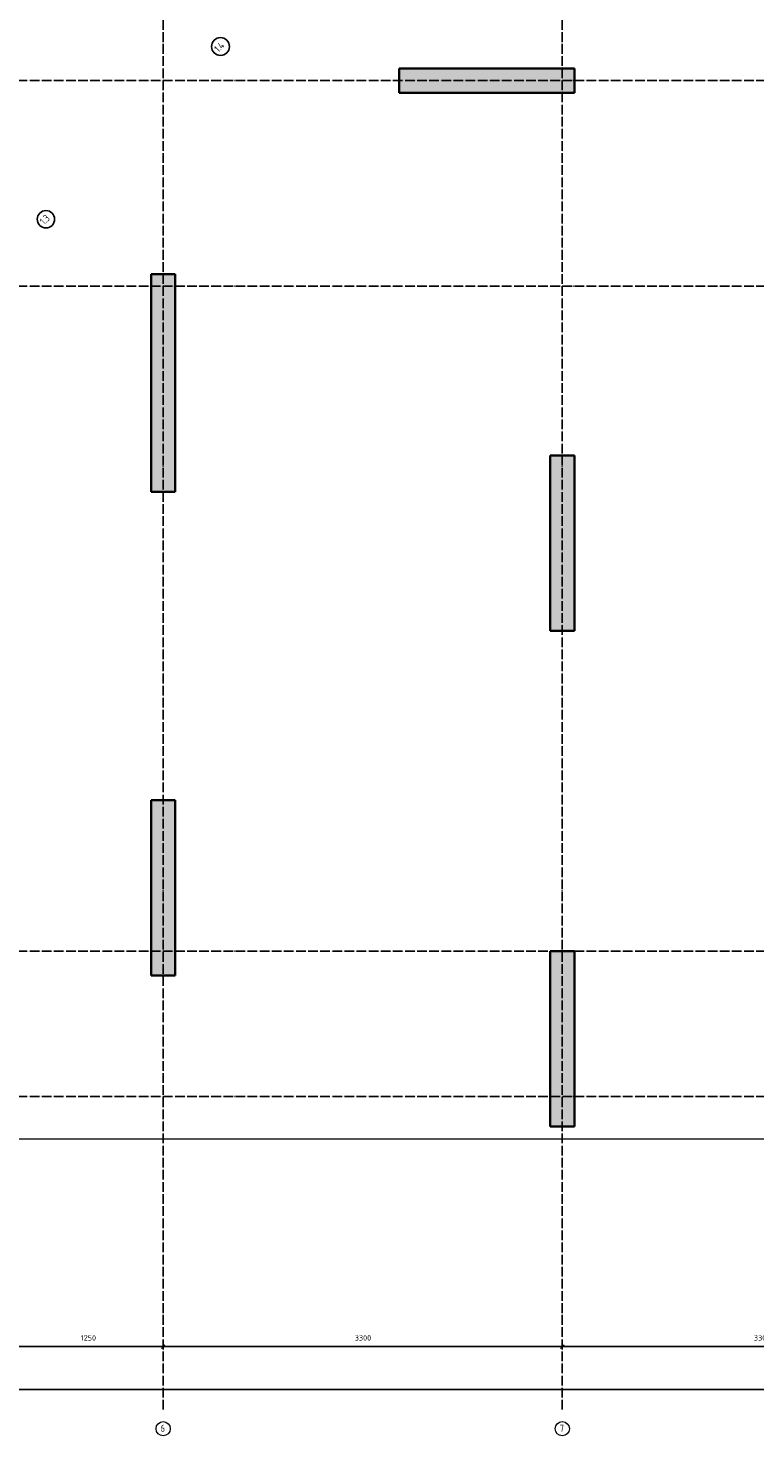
# Model space of a CAD drawing. Header units: millimetres. Extents: x -2995 to 60896, y -2809 to 57831.
# Tile 4 of 169: x 14034 to 20042, y -2807 to 8834. Entities that reach past the tile are written whole.
import ezdxf

# ---------------------------------------------------------------- set-up
doc = ezdxf.new("R2010")
doc.units = ezdxf.units.MM
doc.header["$PDMODE"] = 65
doc.linetypes.add('______11', pattern=[100, 80, -10, 0, -10])
doc.linetypes.add('______5', pattern=[220, 160, -20, 20, -20])
doc.layers.add('Standard', color=7, linetype='Continuous', lineweight=25)
doc.layers.add('Размерная линия_ общее', color=7, linetype='Continuous', lineweight=13)
doc.layers.add('Осевая линия_ общее', color=7, linetype='______5', lineweight=13, true_color=0xa0a0a0)
doc.styles.add('ISOCPEUR', font='ISOCPEUR')
doc.dimstyles.new('DIMSTYLE_5', dxfattribs={"dimtxt": 44, "dimasz": 50, "dimexe": 0, "dimexo": 0, "dimgap": 22, "dimtad": 2, "dimdec": 0, "dimrnd": 5, "dimzin": 12, "dimdsep": 46, "dimtxsty": 'ISOCPEUR', "dimblk1": 'ALL_ML_STRICH', "dimblk2": 'ALL_ML_STRICH', "dimsah": 1, "dimcen": 0, "dimclrd": 7, "dimclre": 256, "dimclrt": 7, "dimadec": 0, "dimazin": 0, "dimtfac": 1, "dimtdec": 0, "dimtix": 1, "dimtmove": 2, "dimatfit": 3, "dimfxl": 0, "dimtzin": 0, "dimlwd": 0, "dimlwe": -3, "dimarcsym": 0})

# ---------------------------------------------------------------- blocks, each defined once
blk = doc.blocks.new('ALL_ML_STRICH')
at = {"color": 0, "linetype": 'ByBlock', "lineweight": -2}
for p, q in [((-1, 0), (0.5, 0)), ((-0.3, -0.3), (0.3, 0.3)), ((0, -0.5), (0, 0.5))]:
    blk.add_line(p, q, dxfattribs=at)
blk = doc.blocks.new('*D41')
at = {"layer": 'DEFPOINTS', "color": 7, "linetype": 'Continuous', "lineweight": 13, "transparency": 33554687}
for p in [(0, -2424), (0, -2523), (25050, -2458)]:
    blk.add_point(p, dxfattribs=at)
at = {"layer": 'Размерная линия_ общее', "color": 253, "linetype": 'Continuous', "lineweight": -2, "true_color": 0xa0a0a0, "transparency": 33554687}
for p, q in [((0, -2503), (0, -2424)), ((25050, -2438), (25050, -2424))]:
    blk.add_line(p, q, dxfattribs=at)
at = {"layer": 'Размерная линия_ общее', "color": 7, "linetype": 'Continuous', "lineweight": -2, "transparency": 33554687}
blk.add_line((0, -2424), (25050, -2424), dxfattribs=at)
at = {"layer": 'Размерная линия_ общее', "color": 7, "linetype": 'Continuous', "lineweight": 13, "transparency": 33554687, "xscale": 50, "yscale": 50, "zscale": 50, "rotation": 180}
blk.add_blockref('ALL_ML_STRICH', (0, -2424), dxfattribs=at)
at = {"layer": 'Размерная линия_ общее', "color": 7, "linetype": 'Continuous', "lineweight": 13, "transparency": 33554687, "xscale": 50, "yscale": 50, "zscale": 50}
blk.add_blockref('ALL_ML_STRICH', (25050, -2424), dxfattribs=at)
at = {"layer": 'Размерная линия_ общее', "color": 7, "linetype": 'Continuous', "lineweight": 13, "transparency": 33554687, "insert": (12527, -2352), "char_height": 44, "width": 220, "attachment_point": 5, "style": 'ISOCPEUR'}
blk.add_mtext('\\A1;{25050}', dxfattribs=at)
blk = doc.blocks.new('*D46')
at = {"layer": 'DEFPOINTS', "color": 7, "linetype": 'Continuous', "lineweight": 13, "transparency": 33554687}
for p in [(13900, -1990), (13900, -2069), (15150, -1990)]:
    blk.add_point(p, dxfattribs=at)
at = {"layer": 'Размерная линия_ общее', "color": 253, "linetype": 'Continuous', "lineweight": -2, "true_color": 0xa0a0a0, "transparency": 33554687}
for p, q in [((13900, -2090), (13900, -2069)), ((15150, -2090), (15150, -2069))]:
    blk.add_line(p, q, dxfattribs=at)
at = {"layer": 'Размерная линия_ общее', "color": 7, "linetype": 'Continuous', "lineweight": -2, "transparency": 33554687}
blk.add_line((13900, -2069), (15150, -2069), dxfattribs=at)
at = {"layer": 'Размерная линия_ общее', "color": 7, "linetype": 'Continuous', "lineweight": 13, "transparency": 33554687, "xscale": 50, "yscale": 50, "zscale": 50, "rotation": 180}
blk.add_blockref('ALL_ML_STRICH', (13900, -2069), dxfattribs=at)
at = {"layer": 'Размерная линия_ общее', "color": 7, "linetype": 'Continuous', "lineweight": 13, "transparency": 33554687, "xscale": 50, "yscale": 50, "zscale": 50}
blk.add_blockref('ALL_ML_STRICH', (15150, -2069), dxfattribs=at)
at = {"layer": 'Размерная линия_ общее', "color": 7, "linetype": 'Continuous', "lineweight": 13, "transparency": 33554687, "insert": (14532, -1997), "char_height": 44, "width": 176, "attachment_point": 5, "style": 'ISOCPEUR'}
blk.add_mtext('\\A1;{1250}', dxfattribs=at)
blk = doc.blocks.new('*D47')
at = {"layer": 'DEFPOINTS', "color": 7, "linetype": 'Continuous', "lineweight": 13, "transparency": 33554687}
for p in [(15150, -1990), (15150, -2069), (18450, -2071)]:
    blk.add_point(p, dxfattribs=at)
at = {"layer": 'Размерная линия_ общее', "color": 253, "linetype": 'Continuous', "lineweight": -2, "true_color": 0xa0a0a0, "transparency": 33554687}
for p, q in [((15150, -2090), (15150, -2069)), ((18450, -2069), (18450, -2069))]:
    blk.add_line(p, q, dxfattribs=at)
at = {"layer": 'Размерная линия_ общее', "color": 7, "linetype": 'Continuous', "lineweight": -2, "transparency": 33554687}
blk.add_line((15150, -2069), (18450, -2069), dxfattribs=at)
at = {"layer": 'Размерная линия_ общее', "color": 7, "linetype": 'Continuous', "lineweight": 13, "transparency": 33554687, "xscale": 50, "yscale": 50, "zscale": 50, "rotation": 180}
blk.add_blockref('ALL_ML_STRICH', (15150, -2069), dxfattribs=at)
at = {"layer": 'Размерная линия_ общее', "color": 7, "linetype": 'Continuous', "lineweight": 13, "transparency": 33554687, "xscale": 50, "yscale": 50, "zscale": 50}
blk.add_blockref('ALL_ML_STRICH', (18450, -2069), dxfattribs=at)
at = {"layer": 'Размерная линия_ общее', "color": 7, "linetype": 'Continuous', "lineweight": 13, "transparency": 33554687, "insert": (16802, -1997), "char_height": 44, "width": 176, "attachment_point": 5, "style": 'ISOCPEUR'}
blk.add_mtext('\\A1;{3300}', dxfattribs=at)
blk = doc.blocks.new('*D48')
at = {"layer": 'DEFPOINTS', "color": 7, "linetype": 'Continuous', "lineweight": 13, "transparency": 33554687}
for p in [(21750, -1976), (18450, -2069), (18450, -2071)]:
    blk.add_point(p, dxfattribs=at)
at = {"layer": 'Размерная линия_ общее', "color": 253, "linetype": 'Continuous', "lineweight": -2, "true_color": 0xa0a0a0, "transparency": 33554687}
for p, q in [((18450, -2069), (18450, -2069)), ((21750, -2076), (21750, -2069))]:
    blk.add_line(p, q, dxfattribs=at)
at = {"layer": 'Размерная линия_ общее', "color": 7, "linetype": 'Continuous', "lineweight": -2, "transparency": 33554687}
blk.add_line((18450, -2069), (21750, -2069), dxfattribs=at)
at = {"layer": 'Размерная линия_ общее', "color": 7, "linetype": 'Continuous', "lineweight": 13, "transparency": 33554687, "xscale": 50, "yscale": 50, "zscale": 50, "rotation": 180}
blk.add_blockref('ALL_ML_STRICH', (18450, -2069), dxfattribs=at)
at = {"layer": 'Размерная линия_ общее', "color": 7, "linetype": 'Continuous', "lineweight": 13, "transparency": 33554687, "xscale": 50, "yscale": 50, "zscale": 50}
blk.add_blockref('ALL_ML_STRICH', (21750, -2069), dxfattribs=at)
at = {"layer": 'Размерная линия_ общее', "color": 7, "linetype": 'Continuous', "lineweight": 13, "transparency": 33554687, "insert": (20102, -1997), "char_height": 44, "width": 176, "attachment_point": 5, "style": 'ISOCPEUR'}
blk.add_mtext('\\A1;{3300}', dxfattribs=at)
blk = doc.blocks.new('СЛОЖНЫЙ_ОБЪЕКТ_0')
at = {"layer": 'Осевая линия_ общее', "color": 253, "linetype": '______11', "lineweight": -3, "true_color": 0xa0a0a0, "transparency": 33554687}
for p, q in [((15150, -2590), (15150, 21070)), ((18450, -2590), (18450, 20630)), ((-2770, 8400), (26050, 8400)), ((-2770, 6700), (26050, 6700)), ((-2770, 1200), (26050, 1200)), ((-2770, 0), (26050, 0))]:
    blk.add_line(p, q, dxfattribs=at)
at = {"layer": 'Осевая линия_ общее', "color": 7, "linetype": 'Continuous', "lineweight": 25, "transparency": 33554687}
for centre, radius in [((15624, 8682), 74), ((14181, 7254), 71.9)]:
    blk.add_circle(centre, radius, dxfattribs=at)
at = {"layer": 'Осевая линия_ общее', "color": 7, "linetype": 'Continuous', "lineweight": 13, "transparency": 33554687}
for centre in [(15150, -2748), (18450, -2748)]:
    blk.add_circle(centre, 58.5, dxfattribs=at)
at = {"layer": 'Осевая линия_ общее', "color": 7, "linetype": 'Continuous', "lineweight": 25, "transparency": 33554687, "char_height": 60, "attachment_point": 7, "rotation": 45, "style": 'ISOCPEUR'}
for s, insert, width in [('\\W0.80;1.4', (15608, 8630), 119.94), ('\\W0.79;1.3', (14167, 7204), 113.61)]:
    blk.add_mtext(s, dxfattribs=dict(at, insert=insert, width=width))
at = {"layer": 'Осевая линия_ общее', "color": 7, "linetype": 'Continuous', "lineweight": 13, "transparency": 33554687, "char_height": 60, "width": 65.28, "attachment_point": 7, "style": 'ISOCPEUR'}
for s, insert in [('\\W0.78;6', (15129, -2774)), ('\\W0.78;7', (18429, -2774))]:
    blk.add_mtext(s, dxfattribs=dict(at, insert=insert))

msp = doc.modelspace()

# ---------------------------------------------------------------- hatches: boundary and pattern name
at = {"linetype": 'Continuous', "lineweight": 25, "transparency": 33554687}
for points in [[(18550, 8300), (18550, 8500), (17100, 8500), (17100, 8300)], [(15050, 5000), (15250, 5000), (15250, 6800), (15050, 6800)], [(18350, 3850), (18550, 3850), (18550, 5300), (18350, 5300)], [(18350, -250), (18550, -250), (18550, 1200), (18350, 1200)]]:
    msp.add_hatch(color=7, dxfattribs=at).paths.add_polyline_path(points)
at = {"layer": 'Standard', "linetype": 'Continuous', "lineweight": 25, "transparency": 33554687}
msp.add_hatch(color=7, dxfattribs=at).paths.add_polyline_path([(15050, 1000), (15250, 1000), (15250, 2450), (15050, 2450)])

# ---------------------------------------------------------------- linework, layer by layer
at = {"color": 7, "linetype": 'Continuous', "lineweight": 35, "transparency": 33554687}
for p, q in [((17100, 8300), (17100, 8500)), ((17100, 8500), (18550, 8500)), ((18550, 8500), (18550, 8300)), ((18550, 8300), (17100, 8300)), ((15050, 5000), (15050, 6800)), ((15050, 6800), (15250, 6800)), ((15250, 6800), (15250, 5000)), ((18350, 3850), (18350, 5300)), ((18350, 5300), (18550, 5300)), ((18550, 5300), (18550, 3850)), ((15250, 5000), (15050, 5000)), ((18550, 3850), (18350, 3850)), ((18350, -250), (18350, 1200)), ((18350, 1200), (18550, 1200)), ((18550, 1200), (18550, -250)), ((18550, -250), (18350, -250))]:
    msp.add_line(p, q, dxfattribs=at)
at = {"layer": 'Standard', "color": 7, "linetype": 'Continuous', "lineweight": 35, "transparency": 33554687}
for p, q in [((15050, 1000), (15050, 2450)), ((15050, 2450), (15250, 2450)), ((15250, 2450), (15250, 1000)), ((15250, 1000), (15050, 1000))]:
    msp.add_line(p, q, dxfattribs=at)
at = {"layer": 'Standard', "color": 7, "linetype": 'Continuous', "lineweight": 13, "transparency": 33554687}
msp.add_lwpolyline([(-350, -350.2), (25250, -350.2), (25250, 46690), (-350, 46690), (-350, -350.2)], dxfattribs=at)

# ---------------------------------------------------------------- block references
at = {"layer": 'Осевая линия_ общее', "color": 253, "linetype": '______11', "lineweight": -3, "true_color": 0xa0a0a0, "transparency": 33554687}
msp.add_blockref('СЛОЖНЫЙ_ОБЪЕКТ_0', (0, 0), dxfattribs=at)

# ---------------------------------------------------------------- dimensions: what is measured, and where the dimension line sits
at = {"layer": 'Размерная линия_ общее', "color": 7, "linetype": 'Continuous', "lineweight": 13, "transparency": 33554687}
for base, p1, p2, picture, middle in [((15150, -2068.8), (13900, -2090), (15150, -2090), '*D46', (14531.6, -1996.8)), ((18450, -2068.8), (15150, -2090), (18450, -2068.8), '*D47', (16802.2, -1996.8)), ((21750, -2068.8), (18450, -2068.8), (21750, -2076.4), '*D48', (20102.2, -1996.8)), ((25050, -2423.6), (0, -2503.1), (25050, -2437.7), '*D41', (12527.2, -2351.6))]:
    dim = msp.add_linear_dim(base=base, p1=p1, p2=p2, dimstyle='DIMSTYLE_5', override={"dimpost": '<>', "dimclrd": 7, "dimclre": 253, "dimclrt": 7, "dimlwd": 0, "dimlwe": 65533}, dxfattribs=at)
    dim.commit()
    dim.dimension.update_dxf_attribs({"geometry": picture, "text_midpoint": middle, "dimtype": 160})

doc.saveas('drawing.dxf')
